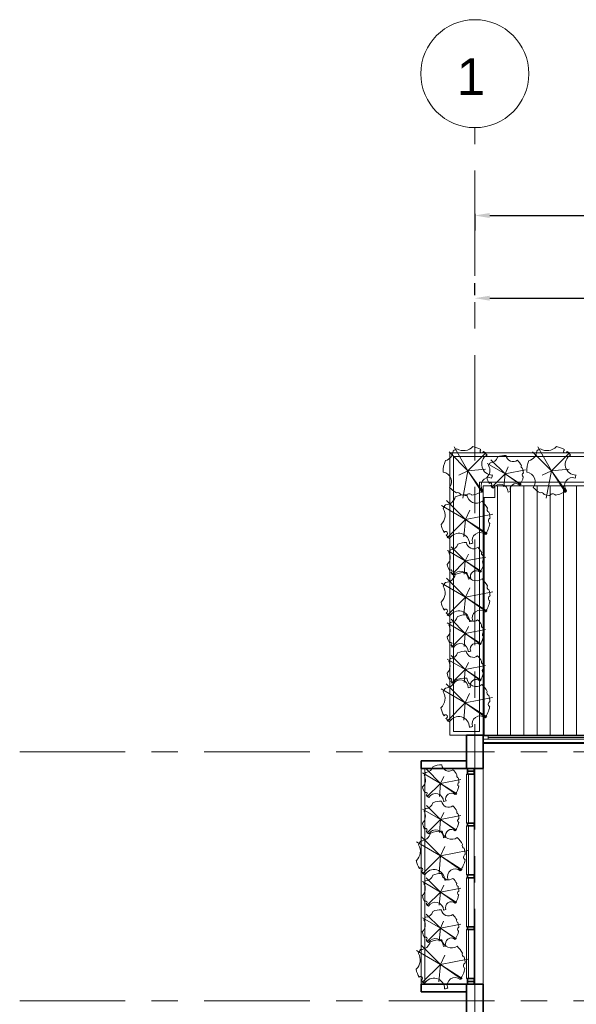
# Model space of a CAD drawing. Header units: millimetres. Extents: x -1387 to 25395, y 3819 to 34407.
# Tile 11 of 14: x -1387 to 5314, y 22529 to 34385. Entities that reach past the tile are written whole.
import ezdxf

# ---------------------------------------------------------------- set-up
doc = ezdxf.new("R2010")
doc.units = ezdxf.units.MM
doc.header["$LTSCALE"] = 100
doc.linetypes.add('Grid Line', pattern=[22.225, 12.7, -3.175, 3.175, -3.175])
for name, color, linetype, lineweight in [('A-DIMENSIONS', 91, 'Continuous', 5), ('A-DOOR', 31, 'Continuous', 18), ('A-FLOR-PATT', 8, 'Continuous', 18), ('A-GLAZ-CURT', 52, 'Continuous', 18), ('A-GLAZ-CWMG', 51, 'Continuous', 18), ('A-WALL', 113, 'Continuous', 18), ('L-PLNT', 71, 'Continuous', 18), ('S-COLS', 4, 'Continuous', 18), ('S-GRID', 1, 'Continuous', 9)]:
    doc.layers.add(name, color=color, linetype=linetype, lineweight=lineweight)
doc.dimstyles.new('Dim1', dxfattribs={"dimscale": 1000, "dimtxt": 0.5, "dimasz": 0.18, "dimexe": 0.18, "dimexo": 0.0625, "dimgap": 0.09, "dimtad": 0, "dimtih": 1, "dimtoh": 1, "dimdec": 6, "dimdsep": 46, "dimtxsty": 'Standard', "dimcen": 0.09, "dimadec": 0, "dimazin": 0, "dimtfac": 1, "dimtdec": 6, "dimtofl": 0, "dimtmove": 0, "dimatfit": 3, "dimfxl": 1, "dimtolj": 1, "dimtzin": 0, "dimarcsym": 0})
doc.dimstyles.new('Dim2', dxfattribs={"dimscale": 1000, "dimtxt": 0.4, "dimasz": 0.18, "dimexe": 0.18, "dimexo": 0.0625, "dimgap": 0.09, "dimtad": 0, "dimtih": 1, "dimtoh": 1, "dimdec": 6, "dimdsep": 46, "dimtxsty": 'Standard', "dimcen": 0.09, "dimadec": 0, "dimazin": 0, "dimtfac": 1, "dimtdec": 6, "dimtofl": 0, "dimtmove": 0, "dimatfit": 3, "dimfxl": 1, "dimtolj": 1, "dimtzin": 0, "dimarcsym": 0})

# ---------------------------------------------------------------- blocks, each defined once
blk = doc.blocks.new('RPC Plant - Tropical - Crane Lily - 0_9 Meters 2-1072212-L1 - UNIT 1')
at = {"layer": 'L-PLNT'}
for q in [(-167, 284), (-228, 223), (219, 214), (210, 13), (-112, -58), (-64, -334), (169, -266), (178, -259)]:
    blk.add_line((0, -5), q, dxfattribs=at)
for centre, radius, start, end in [((0, -5), 298, 116.6696, 126.6487), ((-53, 391), 153, 238.4657, 316.9123), ((0, -5), 298, 58.808, 78.7084), ((166, 231), 21.6, 121.2967, 348.7033), ((-303, 238), 125, 284.5761, 357.8078), ((294, 73), 129, 119.9838, 270.0162), ((0, -5), 298, 39.648, 51.192), ((0, -5), 298, 155.7352, 183.4024), ((-313, -137), 115, 323.3668, 82.226), ((251, -181), 93.5, 68.9276, 221.0724), ((0, -5), 298, 342.7424, 350.352), ((0, -5), 298, 222.1904, 242.6209), ((-122, -299), 32.8, 17.3648, 117.5876), ((0, -5), 298, 252.3315, 266.9942), ((16, -316), 34.4, 28.1518, 157.8482), ((0, -5), 298, 279.0058, 307.2576)]:
    blk.add_arc(centre, radius, start, end, dxfattribs=at)
blk = doc.blocks.new('RPC Plant - Tropical - Crane Lily - 0_9 Meters-261500-L1 - UNIT 1')
at = {"layer": 'L-PLNT'}
for q in [(-170, 166), (-125, 212), (164, 160), (157, 10), (-84, -43), (-48, -249), (126, -198), (133, -194)]:
    blk.add_line((0, -4), q, dxfattribs=at)
for centre, radius, start, end in [((-226, 178), 93.6, 284.5761, 357.8078), ((0, -4), 222, 116.6696, 126.6487), ((-40, 292), 114, 238.4657, 316.9123), ((0, -4), 222, 58.808, 78.7084), ((124, 172), 16.1, 121.2967, 348.7033), ((219, 55), 95.9, 119.9838, 270.0162), ((0, -4), 222, 39.648, 51.192), ((0, -4), 222, 155.7352, 183.4024), ((-233, -102), 85.7, 323.3668, 82.226), ((187, -135), 69.8, 68.9276, 221.0724), ((0, -4), 222, 342.7424, 350.352), ((0, -4), 222, 222.1904, 242.6209), ((-91, -223), 24.5, 17.3648, 117.5876), ((0, -4), 222, 252.3315, 266.9942), ((12, -236), 25.7, 28.1518, 157.8482), ((0, -4), 222, 279.0058, 307.2576)]:
    blk.add_arc(centre, radius, start, end, dxfattribs=at)
blk = doc.blocks.new('Grid - M_Grid Head - Circle-45800-00- Ground')
at = {"layer": 'S-GRID'}
blk.add_circle((0, 0), 6.5, dxfattribs=at)
blk = doc.blocks.new('RPC Plant - Tropical - Crane Lily - 0_9 Meters 2-1072212-L0 - UNIT 1')
at = {"layer": 'L-PLNT'}
for q in [(-167, 284), (-228, 223), (219, 214), (210, 13), (-112, -58), (-64, -334), (169, -266), (178, -259)]:
    blk.add_line((0, -5), q, dxfattribs=at)
for centre, radius, start, end in [((0, -5), 298, 116.6696, 126.6487), ((-53, 391), 153, 238.4657, 316.9123), ((0, -5), 298, 58.808, 78.7084), ((166, 231), 21.6, 121.2967, 348.7033), ((-303, 238), 125, 284.5761, 357.8078), ((294, 73), 129, 119.9838, 270.0162), ((0, -5), 298, 39.648, 51.192), ((0, -5), 298, 155.7352, 183.4024), ((-313, -137), 115, 323.3668, 82.226), ((251, -181), 93.5, 68.9276, 221.0724), ((0, -5), 298, 342.7424, 350.352), ((0, -5), 298, 222.1904, 242.6209), ((-122, -299), 32.8, 17.3648, 117.5876), ((0, -5), 298, 252.3315, 266.9942), ((16, -316), 34.4, 28.1518, 157.8482), ((0, -5), 298, 279.0058, 307.2576)]:
    blk.add_arc(centre, radius, start, end, dxfattribs=at)
blk = doc.blocks.new('RPC Plant - Tropical - Crane Lily - 0_9 Meters-261500-L0 - UNIT 1')
at = {"layer": 'L-PLNT'}
for q in [(-170, 166), (-125, 212), (164, 160), (157, 10), (-84, -43), (-48, -249), (126, -198), (133, -194)]:
    blk.add_line((0, -4), q, dxfattribs=at)
for centre, radius, start, end in [((-226, 178), 93.6, 284.5761, 357.8078), ((0, -4), 222, 116.6696, 126.6487), ((-40, 292), 114, 238.4657, 316.9123), ((0, -4), 222, 58.808, 78.7084), ((124, 172), 16.1, 121.2967, 348.7033), ((219, 55), 95.9, 119.9838, 270.0162), ((0, -4), 222, 39.648, 51.192), ((0, -4), 222, 155.7352, 183.4024), ((-233, -102), 85.7, 323.3668, 82.226), ((187, -135), 69.8, 68.9276, 221.0724), ((0, -4), 222, 342.7424, 350.352), ((0, -4), 222, 222.1904, 242.6209), ((-91, -223), 24.5, 17.3648, 117.5876), ((0, -4), 222, 252.3315, 266.9942), ((12, -236), 25.7, 28.1518, 157.8482), ((0, -4), 222, 279.0058, 307.2576)]:
    blk.add_arc(centre, radius, start, end, dxfattribs=at)
blk = doc.blocks.new('*D33')
at = {"layer": 'A-DIMENSIONS', "color": 0, "lineweight": -2, "transparency": 16777216}
for p, q in [((4092, 31069), (4092, 31211)), ((9592, 31069), (9592, 31211)), ((4272, 31031), (6086, 31031)), ((9412, 31031), (7599, 31031))]:
    blk.add_line(p, q, dxfattribs=at)
at = {"layer": 'A-DIMENSIONS', "color": 0, "transparency": 16777216}
for points in [[(4272, 31061), (4272, 31001), (4092, 31031)], [(9412, 31061), (9412, 31001), (9592, 31031)]]:
    blk.add_solid(points, dxfattribs=at)
at = {"layer": 'Defpoints', "color": 0, "transparency": 16777216}
for p in [(4092, 31007), (9592, 31031), (9592, 31007)]:
    blk.add_point(p, dxfattribs=at)
at = {"layer": 'A-DIMENSIONS', "color": 0, "transparency": 16777216, "insert": (6842, 31031), "char_height": 400, "attachment_point": 5}
blk.add_mtext('\\A1;5500', dxfattribs=at)
blk = doc.blocks.new('*D36')
at = {"layer": 'A-DIMENSIONS', "color": 0, "lineweight": -2, "transparency": 16777216}
for p, q in [((4092, 32046), (4092, 31847)), ((4272, 32027), (9544, 32027)), ((16912, 32027), (11641, 32027)), ((17092, 32046), (17092, 31847))]:
    blk.add_line(p, q, dxfattribs=at)
at = {"layer": 'A-DIMENSIONS', "color": 0, "transparency": 16777216}
for points in [[(4272, 32057), (4272, 31997), (4092, 32027)], [(16912, 32057), (16912, 31997), (17092, 32027)]]:
    blk.add_solid(points, dxfattribs=at)
at = {"layer": 'Defpoints', "color": 0, "transparency": 16777216}
for p in [(4092, 32108), (17092, 32108), (17092, 32027)]:
    blk.add_point(p, dxfattribs=at)
at = {"layer": 'A-DIMENSIONS', "color": 0, "transparency": 16777216, "insert": (10592, 32027), "char_height": 500, "attachment_point": 5}
blk.add_mtext('\\A1;13000', dxfattribs=at)

msp = doc.modelspace()

# ---------------------------------------------------------------- hatches: boundary and pattern name
at = {"layer": 'A-FLOR-PATT'}
h = msp.add_hatch(dxfattribs=at)
h.set_pattern_fill('ANSI31', color=256, scale=50, angle=45, style=0)
h.set_pattern_definition([(90, (5000, 5000), (-158.75, 0), [])])
h.paths.add_polyline_path([(7144.1681159, 27143.9705049), (7759.7035866, 27143.9705049), (7759.7035866, 27401.5591815), (7144.1681159, 27401.5591815)], flags=24)
h.paths.add_polyline_path([(6755.0833402, 27342.4080049), (8146.7954821, 27342.4080049), (8146.7954821, 27599.9966815), (6755.0833402, 27599.9966815)], flags=24)
h.paths.add_polyline_path([(7172.2103368, 27540.8455049), (7719.8740476, 27540.8455049), (7719.8740476, 27798.4341815), (7172.2103368, 27798.4341815)], flags=24)
h.paths.add_polyline_path([(4332.4831965, 28769.1309751), (4332.4831965, 28630.1309751), (4192.4831965, 28630.1309751), (4192.4831965, 25770.1309751), (9592.4831965, 25770.1309751), (9592.4831965, 28769.1309751)])
h.paths.add_polyline_path([(10852.387378, 28630.1309751), (10852.387378, 28769.1309751), (9592.4831965, 28769.1309751), (9592.4831965, 25770.1309751), (10992.4831965, 25770.1309751), (10992.4831965, 28769.1309751), (10992.387378, 28769.1309751), (10992.387378, 28630.1309751)])

# ---------------------------------------------------------------- linework, layer by layer
at = {"layer": 'A-DOOR'}
for p, q in [((4192.4831965, 25770.1309751), (10992.4831965, 25770.1309751)), ((4192.4831965, 25760.1309751), (10992.4831965, 25760.1309751)), ((4252.4831965, 25740.1309751), (5877.4831965, 25740.1309751)), ((4192.4831965, 25720.1309751), (10992.4831965, 25720.1309751)), ((4192.4831965, 25680.1309751), (10992.4831965, 25680.1309751)), ((4192.4831965, 25670.1309751), (10992.4831965, 25670.1309751))]:
    msp.add_line(p, q, dxfattribs=at)
for points in [[(4192.4831965, 28770.1309751), (4332.4831965, 28770.1309751), (4332.4831965, 28630.1309751), (4192.4831965, 28630.1309751)], [(4252.4831965, 25760.1309751), (4192.4831965, 25760.1309751), (4192.4831965, 25720.1309751), (4252.4831965, 25720.1309751)]]:
    msp.add_lwpolyline(points, close=True, dxfattribs=at)
at = {"layer": 'A-FLOR-PATT'}
for p, q in [((3447.4831965, 25370.1309751), (3447.4831965, 22770.1309751)), ((3492.4831965, 22770.1309751), (3492.4831965, 25370.1309751)), ((4192.4831965, 22770.1309751), (4192.4831965, 25370.1309751))]:
    msp.add_line(p, q, dxfattribs=at)
at = {"layer": 'A-GLAZ-CURT'}
for p, q in [((4016.9831965, 25300.1309751), (3991.9831965, 25300.1309751)), ((3991.9831965, 25300.1309751), (3991.9831965, 24711.3809751)), ((4016.9831965, 24711.3809751), (4016.9831965, 25300.1309751)), ((3991.9831965, 24711.3809751), (4016.9831965, 24711.3809751)), ((3991.9831965, 24087.6309751), (3991.9831965, 24676.3809751)), ((3991.9831965, 24676.3809751), (4016.9831965, 24676.3809751)), ((4016.9831965, 24676.3809751), (4016.9831965, 24087.6309751)), ((4016.9831965, 24087.6309751), (3991.9831965, 24087.6309751)), ((3991.9831965, 23463.9869566), (3991.9831965, 24052.6309751)), ((3991.9831965, 24052.6309751), (4016.9831965, 24052.6309751)), ((4016.9831965, 24052.6309751), (4016.9831965, 23463.9869566)), ((4016.9831965, 23463.9869566), (3991.9831965, 23463.9869566)), ((3991.9831965, 22840.1309751), (3991.9831965, 23428.9869566)), ((3991.9831965, 23428.9869566), (4016.9831965, 23428.9869566)), ((4016.9831965, 23428.9869566), (4016.9831965, 22840.1309751)), ((4016.9831965, 22840.1309751), (3991.9831965, 22840.1309751))]:
    msp.add_line(p, q, dxfattribs=at)
at = {"layer": 'A-GLAZ-CWMG', "lineweight": 35}
for p, q in [((4084.4831965, 25370.1309751), (4004.4532889, 25370.1309751)), ((4004.4831965, 25370.1309751), (4004.4831965, 25334.9190121)), ((4084.4831965, 25335.1309751), (4004.4831965, 25335.1309751)), ((4004.4831965, 25335.1309751), (4004.4831965, 25300.1309751)), ((4084.4831965, 25300.1309751), (4004.4831965, 25300.1309751)), ((4084.4831965, 25335.1309751), (4084.4831965, 25370.1309751)), ((4084.4831965, 25300.1309751), (4084.4831965, 25335.1309751)), ((4084.4831965, 24711.3809751), (4004.4831965, 24711.3809751)), ((4004.4831965, 24676.3809751), (4004.4831965, 24711.3809751)), ((4084.4831965, 24676.3809751), (4004.4831965, 24676.3809751)), ((4084.4831965, 24676.3809751), (4084.4831965, 24711.3809751)), ((4084.4831965, 24087.6309751), (4004.4831965, 24087.6309751)), ((4004.4831965, 24052.6309751), (4004.4831965, 24087.6309751)), ((4084.4831965, 24052.6309751), (4084.4831965, 24087.6309751)), ((4084.4831965, 24052.6309751), (4004.4831965, 24052.6309751)), ((4084.4831965, 23463.9869566), (4004.4831965, 23463.9869566)), ((4004.4831965, 23428.9869566), (4004.4831965, 23463.7749936)), ((4084.4831965, 23428.9869566), (4004.4831965, 23428.9869566)), ((4084.4831965, 23428.9869566), (4084.4831965, 23463.7749936)), ((4084.4831965, 22840.1309751), (4004.4831965, 22840.1309751)), ((4004.4831965, 22805.1309751), (4004.4831965, 22840.1309751)), ((4004.4831965, 22770.1309751), (4004.4831965, 22805.3429382)), ((4084.4831965, 22805.1309751), (4004.4831965, 22805.1309751)), ((4084.4831965, 22840.1309751), (4084.4831965, 22805.1309751)), ((4084.4831965, 22805.1309751), (4084.4831965, 22770.1309751))]:
    msp.add_line(p, q, dxfattribs=at)
at = {"layer": 'A-GLAZ-CWMG'}
for p, q in [((4084.4831965, 24711.3809751), (4084.4831965, 25300.1309751)), ((4084.4831965, 24087.6309751), (4084.4831965, 24676.3809751)), ((4084.4831965, 23463.7749936), (4084.4831965, 24052.6309751)), ((4084.4831965, 22840.1309751), (4084.4831965, 23428.9869566))]:
    msp.add_line(p, q, dxfattribs=at)
at = {"layer": 'A-WALL'}
for p, q in [((3792.4831965, 29170.1309751), (11392.4831965, 29170.1309751)), ((3792.4831965, 29170.1309751), (3792.4831965, 25770.1309751)), ((11347.4831965, 29125.1309751), (3837.4831965, 29125.1309751)), ((3837.4831965, 25815.1309751), (3837.4831965, 29125.1309751)), ((4147.4831965, 28815.1309751), (11037.4831965, 28815.1309751)), ((4147.4831965, 28815.1309751), (4147.4831965, 25815.1309751)), ((10992.4831965, 28770.1309751), (4192.4831965, 28770.1309751)), ((4192.4831965, 25770.1309751), (4192.4831965, 28770.1309751)), ((3992.4831965, 25770.1309751), (3792.4831965, 25770.1309751)), ((4147.4831965, 25815.1309751), (3837.4831965, 25815.1309751))]:
    msp.add_line(p, q, dxfattribs=at)
at = {"layer": 'A-WALL', "lineweight": 35}
for p, q in [((4192.4831965, 25770.1309751), (3992.4831965, 25770.1309751)), ((3447.4831965, 25460.1309751), (3992.4831965, 25460.1309751)), ((3447.4831965, 25370.1309751), (3447.4831965, 25460.1309751)), ((3992.5131041, 25370.1309751), (3447.4831965, 25370.1309751)), ((3447.4831965, 22770.1309751), (3992.4831965, 22770.1309751)), ((3447.4831965, 22770.1309751), (3447.4831965, 22680.1309751)), ((3992.4831965, 22680.1309751), (3447.4831965, 22680.1309751))]:
    msp.add_line(p, q, dxfattribs=at)
at = {"layer": 'S-COLS', "lineweight": 35}
for points in [[(4192.4831965, 25770.1309751), (3992.4831965, 25770.1309751), (3992.5131041, 25370.1309751), (4192.4831965, 25370.1309751)], [(4192.4831965, 22770.1309751), (3992.4831965, 22770.1309751), (3992.4831965, 22370.1309751), (4192.4831965, 22370.1309751)]]:
    msp.add_lwpolyline(points, close=True, dxfattribs=at)
at = {"layer": 'S-GRID', "linetype": 'Grid Line'}
for p, q in [((4092.4831965, 9074.6545644), (4092.4831965, 33084.5688828)), ((-1387.1586866, 25570.1309751), (24095.2236222, 25570.1309751)), ((-1387.1586866, 22570.1309751), (24095.2236222, 22570.1309751))]:
    msp.add_line(p, q, dxfattribs=at)

# ---------------------------------------------------------------- block references
at = {"layer": 'L-PLNT'}
for p in [(4010.1635509, 28957.9686467), (5016.3113729, 28957.9686467)]:
    msp.add_blockref('RPC Plant - Tropical - Crane Lily - 0_9 Meters 2-1072212-L1 - UNIT 1', p, dxfattribs=at)
at = {"layer": 'L-PLNT', "xscale": -1, "rotation": 89.92427789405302}
for name, p in [('RPC Plant - Tropical - Crane Lily - 0_9 Meters-261500-L1 - UNIT 1', (4451.7698172, 28915.8186478)), ('RPC Plant - Tropical - Crane Lily - 0_9 Meters 2-1072212-L1 - UNIT 1', (3973.4750978, 28366.1953153)), ('RPC Plant - Tropical - Crane Lily - 0_9 Meters-261500-L1 - UNIT 1', (3974.0513622, 27867.2529039)), ('RPC Plant - Tropical - Crane Lily - 0_9 Meters 2-1072212-L1 - UNIT 1', (3973.4750978, 27431.2177105)), ('RPC Plant - Tropical - Crane Lily - 0_9 Meters-261500-L1 - UNIT 1', (3972.8988333, 26995.1825171)), ('RPC Plant - Tropical - Crane Lily - 0_9 Meters-261500-L1 - UNIT 1', (3972.3225688, 26559.1473237)), ('RPC Plant - Tropical - Crane Lily - 0_9 Meters 2-1072212-L1 - UNIT 1', (3971.7463043, 26158.6494516)), ('RPC Plant - Tropical - Crane Lily - 0_9 Meters-261500-L0 - UNIT 1', (3676.0994859, 25189.3943856)), ('RPC Plant - Tropical - Crane Lily - 0_9 Meters-261500-L0 - UNIT 1', (3675.5232215, 24753.3591922)), ('RPC Plant - Tropical - Crane Lily - 0_9 Meters 2-1072212-L0 - UNIT 1', (3674.946957, 24317.3239988)), ('RPC Plant - Tropical - Crane Lily - 0_9 Meters-261500-L0 - UNIT 1', (3674.3706925, 23881.2888054)), ('RPC Plant - Tropical - Crane Lily - 0_9 Meters-261500-L0 - UNIT 1', (3673.794428, 23445.253612)), ('RPC Plant - Tropical - Crane Lily - 0_9 Meters 2-1072212-L0 - UNIT 1', (3673.2181636, 23009.2184186))]:
    msp.add_blockref(name, p, dxfattribs=at)
at = {"layer": 'S-GRID', "xscale": 99.99999999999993, "yscale": 99.99999999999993, "zscale": 99.99999999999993}
msp.add_blockref('Grid - M_Grid Head - Circle-45800-00- Ground', (4092.4831965, 33734.5688828), dxfattribs=at)

# ---------------------------------------------------------------- dimensions: what is measured, and where the dimension line sits
at = {"layer": 'A-DIMENSIONS'}
for p1, p2, distance, dimstyle, picture, middle in [((4092.4831964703, 32108.1733558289), (17092.4831964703, 32108.1733558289), -80.8937586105, 'Dim1', '*D36', (10592.4831964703, 32027.2795972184)), ((4092.4831964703, 31006.5100305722), (9592.4831964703, 31006.5100305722), 24.1305714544, 'Dim2', '*D33', (6842.4831964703, 31030.6406020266))]:
    dim = msp.add_aligned_dim(p1=p1, p2=p2, distance=distance, dimstyle=dimstyle, dxfattribs=at)
    dim.commit()
    dim.dimension.update_dxf_attribs({"geometry": picture, "text_midpoint": middle})

# ---------------------------------------------------------------- next in the draw order: texts
at = {"layer": 'S-GRID', "insert": (4046.2748395, 33920.1775765), "char_height": 442.589820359, "width": 410.359610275, "attachment_point": 2, "line_spacing_factor": 0.938532, "bg_fill": 3, "box_fill_scale": 1.25, "bg_fill_color": 0, "bg_fill_transparency": 0}
msp.add_mtext('\\fArial|b0|i0|c0|p34|;1', dxfattribs=at)

doc.saveas('drawing.dxf')
